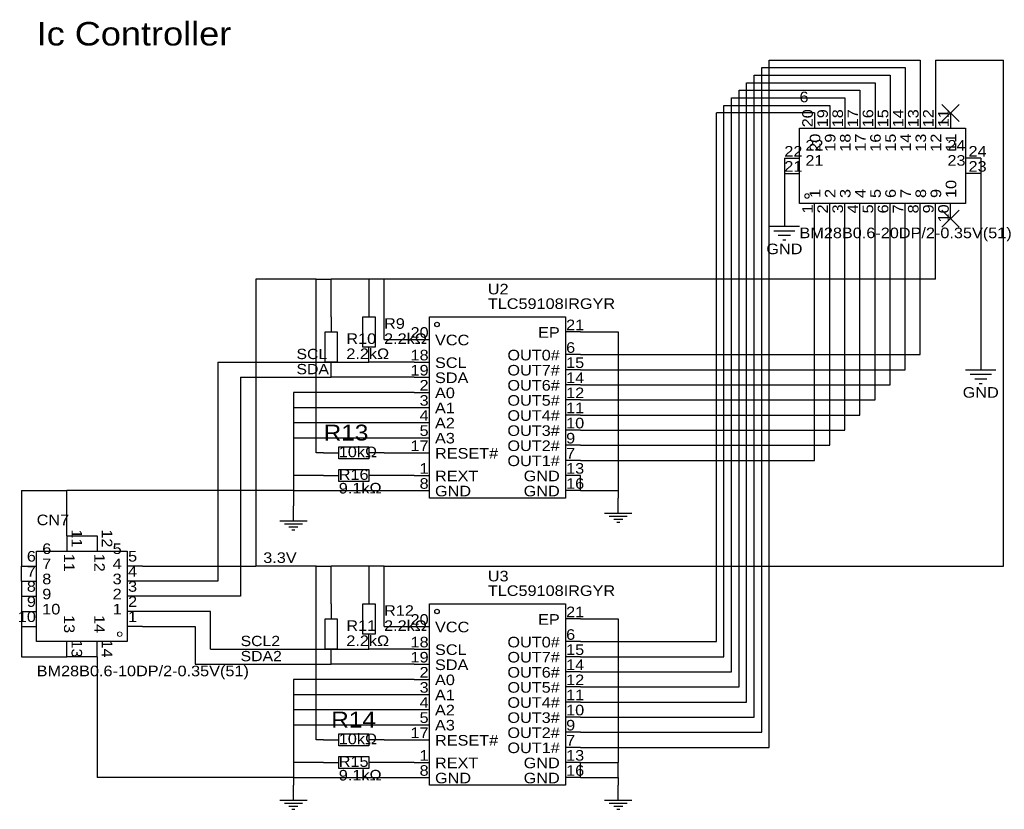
# Model space of a CAD drawing. Header units: millimetres. Extents: x 80 to 245, y 33 to 166.
import ezdxf
from ezdxf.enums import TextEntityAlignment as Align

# ---------------------------------------------------------------- set-up
doc = ezdxf.new("R2010")
doc.units = ezdxf.units.MM
doc.header["$MEASUREMENT"] = 0
doc.styles.get("Standard").update_dxf_attribs({"font": 'arial.ttf'})

msp = doc.modelspace()

# ---------------------------------------------------------------- linework, layer by layer
at = {"color": 1, "true_color": 0x008800}
for points in [[(204.47, 45.72), (204.47, 157.48)], [(204.47, 157.48), (228.6, 157.48)], [(205.74, 43.18), (205.74, 158.75)], [(205.74, 158.75), (231.14, 158.75)], [(228.6, 157.48), (228.6, 149.86)], [(231.14, 158.75), (231.14, 149.86)], [(203.2, 48.26), (203.2, 156.21)], [(203.2, 156.21), (226.06, 156.21)], [(226.06, 156.21), (226.06, 149.86)], [(201.93, 50.8), (201.93, 154.94)], [(201.93, 154.94), (223.52, 154.94)], [(223.52, 154.94), (223.52, 149.86)], [(199.39, 55.88), (199.39, 152.4)], [(199.39, 152.4), (218.44, 152.4)], [(200.66, 53.34), (200.66, 153.67)], [(200.66, 153.67), (220.98, 153.67)], [(218.44, 152.4), (218.44, 149.86)], [(220.98, 153.67), (220.98, 149.86)], [(198.12, 58.42), (198.12, 151.13)], [(198.12, 151.13), (215.9, 151.13)], [(215.9, 151.13), (215.9, 149.86)], [(213.36, 149.86), (196.85, 149.86)], [(196.85, 60.96), (196.85, 149.86)], [(208.28, 142.24), (208.28, 139.7)], [(208.28, 139.7), (208.28, 133.35)], [(173.99, 113.03), (180.34, 113.03)], [(180.34, 113.03), (180.34, 86.36)], [(113.03, 107.95), (113.03, 71.12)], [(113.03, 107.95), (138.43, 107.95)], [(146.05, 107.95), (138.43, 107.95)], [(116.84, 105.41), (116.84, 68.58)], [(116.84, 105.41), (132.08, 105.41)], [(146.05, 105.41), (132.08, 105.41)], [(146.05, 102.87), (125.73, 102.87)], [(125.73, 102.87), (125.73, 100.33)], [(125.73, 100.33), (125.73, 97.79)], [(125.73, 100.33), (146.05, 100.33)], [(125.73, 97.79), (125.73, 95.25)], [(125.73, 97.79), (146.05, 97.79)], [(125.73, 95.25), (125.73, 88.9)], [(125.73, 95.25), (146.05, 95.25)], [(140.97, 92.71), (146.05, 92.71)], [(125.73, 88.9), (125.73, 86.36)], [(130.81, 88.9), (125.73, 88.9)], [(146.05, 88.9), (140.97, 88.9)], [(173.99, 86.36), (173.99, 88.9)], [(80.01, 86.36), (87.63, 86.36)], [(80.01, 86.36), (80.01, 73.66)], [(125.73, 86.36), (87.63, 86.36)], [(87.63, 78.74), (87.63, 86.36)], [(125.73, 86.36), (146.05, 86.36)], [(125.73, 86.36), (125.73, 83.82)], [(173.99, 86.36), (180.34, 86.36)], [(180.34, 86.36), (180.34, 85.09)], [(87.63, 78.74), (92.71, 78.74)], [(80.01, 71.12), (80.01, 73.66)], [(80.01, 71.12), (80.01, 68.58)], [(113.03, 71.12), (100.33, 71.12)], [(80.01, 68.58), (80.01, 66.04)], [(116.84, 68.58), (100.33, 68.58)], [(80.01, 66.04), (80.01, 63.5)], [(111.76, 66.04), (100.33, 66.04)], [(111.76, 59.69), (111.76, 66.04)], [(173.99, 64.77), (180.34, 64.77)], [(180.34, 64.77), (180.34, 40.64)], [(80.01, 63.5), (80.01, 58.42)], [(100.33, 63.5), (109.22, 63.5)], [(109.22, 63.5), (109.22, 57.15)], [(111.76, 59.69), (138.43, 59.69)], [(146.05, 59.69), (138.43, 59.69)], [(173.99, 60.96), (196.85, 60.96)], [(80.01, 58.42), (87.63, 58.42)], [(92.71, 58.42), (87.63, 58.42)], [(92.71, 58.42), (92.71, 38.1)], [(173.99, 58.42), (198.12, 58.42)], [(109.22, 57.15), (132.08, 57.15)], [(146.05, 57.15), (132.08, 57.15)], [(173.99, 55.88), (199.39, 55.88)], [(125.73, 54.61), (125.73, 52.07)], [(146.05, 54.61), (125.73, 54.61)], [(173.99, 53.34), (200.66, 53.34)], [(125.73, 52.07), (125.73, 49.53)], [(125.73, 52.07), (146.05, 52.07)], [(173.99, 50.8), (201.93, 50.8)], [(125.73, 49.53), (125.73, 46.99)], [(125.73, 49.53), (146.05, 49.53)], [(173.99, 48.26), (203.2, 48.26)], [(125.73, 46.99), (125.73, 40.64)], [(125.73, 46.99), (146.05, 46.99)], [(173.99, 45.72), (204.47, 45.72)], [(140.97, 44.45), (146.05, 44.45)], [(173.99, 43.18), (205.74, 43.18)], [(125.73, 40.64), (125.73, 38.1)], [(130.81, 40.64), (125.73, 40.64)], [(146.05, 40.64), (140.97, 40.64)], [(173.99, 40.64), (180.34, 40.64)], [(173.99, 38.1), (173.99, 40.64)], [(180.34, 38.1), (180.34, 40.64)], [(125.73, 38.1), (92.71, 38.1)], [(125.73, 38.1), (146.05, 38.1)], [(125.73, 38.1), (125.73, 36.83)], [(173.99, 38.1), (180.34, 38.1)], [(180.34, 38.1), (180.34, 36.83)]]:
    msp.add_lwpolyline(points, dxfattribs=at)
at = {"color": 1, "true_color": 0xff0000}
for points in [[(233.68, 158.75), (245.11, 158.75)], [(233.68, 158.75), (233.68, 149.86)], [(245.11, 73.66), (245.11, 158.75)], [(233.68, 121.92), (233.68, 132.08)], [(119.38, 121.92), (119.38, 73.66)], [(129.54, 121.92), (119.38, 121.92)], [(129.54, 121.92), (132.08, 121.92)], [(129.54, 92.71), (129.54, 121.92)], [(138.43, 121.92), (132.08, 121.92)], [(132.08, 115.57), (132.08, 121.92)], [(140.97, 121.92), (138.43, 121.92)], [(138.43, 121.92), (138.43, 118.11)], [(233.68, 121.92), (140.97, 121.92)], [(140.97, 111.76), (140.97, 121.92)], [(140.97, 111.76), (146.05, 111.76)], [(130.81, 92.71), (129.54, 92.71)], [(100.33, 73.66), (119.38, 73.66)], [(129.54, 73.66), (119.38, 73.66)], [(129.54, 73.66), (132.08, 73.66)], [(129.54, 44.45), (129.54, 73.66)], [(132.08, 67.31), (132.08, 73.66)], [(138.43, 73.66), (132.08, 73.66)], [(140.97, 73.66), (138.43, 73.66)], [(138.43, 73.66), (138.43, 69.85)], [(140.97, 73.66), (245.11, 73.66)], [(140.97, 63.5), (140.97, 73.66)], [(140.97, 63.5), (146.05, 63.5)], [(130.81, 44.45), (129.54, 44.45)]]:
    msp.add_lwpolyline(points, dxfattribs=at)
at = {"color": 1, "true_color": 0x999999}
for points in [[(237.66, 151.3), (234.78, 148.42)], [(234.78, 151.3), (237.66, 148.42)], [(237.66, 133.52), (234.78, 130.64)], [(234.78, 133.52), (237.66, 130.64)]]:
    msp.add_lwpolyline(points, dxfattribs=at)
at = {"color": 1, "true_color": 0x880000}
for points in [[(213.36, 149.86), (213.36, 147.32)], [(215.9, 149.86), (215.9, 147.32)], [(218.44, 149.86), (218.44, 147.32)], [(220.98, 149.86), (220.98, 147.32)], [(223.52, 149.86), (223.52, 147.32)], [(226.06, 149.86), (226.06, 147.32)], [(228.6, 149.86), (228.6, 147.32)], [(231.14, 149.86), (231.14, 147.32)], [(233.68, 149.86), (233.68, 147.32)], [(236.22, 149.86), (236.22, 147.32)], [(208.28, 142.24), (210.82, 142.24)], [(241.3, 142.24), (238.76, 142.24)], [(208.28, 139.7), (210.82, 139.7)], [(241.3, 139.7), (238.76, 139.7)], [(213.36, 132.08), (213.36, 134.62)], [(215.9, 132.08), (215.9, 134.62)], [(218.44, 132.08), (218.44, 134.62)], [(220.98, 132.08), (220.98, 134.62)], [(223.52, 132.08), (223.52, 134.62)], [(226.06, 132.08), (226.06, 134.62)], [(228.6, 132.08), (228.6, 134.62)], [(231.14, 132.08), (231.14, 134.62)], [(233.68, 132.08), (233.68, 134.62)], [(236.22, 132.08), (236.22, 134.62)], [(208.28, 133.35), (208.28, 130.81)], [(138.43, 118.11), (138.43, 115.57)], [(132.08, 115.57), (132.08, 113.03)], [(173.99, 113.03), (171.45, 113.03)], [(146.05, 111.76), (148.59, 111.76)], [(138.43, 107.95), (138.43, 110.49)], [(132.08, 105.41), (132.08, 107.95)], [(146.05, 107.95), (148.59, 107.95)], [(173.99, 109.22), (171.45, 109.22)], [(241.3, 109.22), (241.3, 106.68)], [(173.99, 106.68), (171.45, 106.68)], [(146.05, 105.41), (148.59, 105.41)], [(146.05, 102.87), (148.59, 102.87)], [(173.99, 104.14), (171.45, 104.14)], [(173.99, 101.6), (171.45, 101.6)], [(146.05, 100.33), (148.59, 100.33)], [(146.05, 97.79), (148.59, 97.79)], [(173.99, 99.06), (171.45, 99.06)], [(173.99, 96.52), (171.45, 96.52)], [(146.05, 95.25), (148.59, 95.25)], [(173.99, 93.98), (171.45, 93.98)], [(130.81, 92.71), (133.35, 92.71)], [(140.97, 92.71), (138.43, 92.71)], [(146.05, 92.71), (148.59, 92.71)], [(173.99, 91.44), (171.45, 91.44)], [(130.81, 88.9), (133.35, 88.9)], [(140.97, 88.9), (138.43, 88.9)], [(146.05, 88.9), (148.59, 88.9)], [(173.99, 88.9), (171.45, 88.9)], [(146.05, 86.36), (148.59, 86.36)], [(173.99, 86.36), (171.45, 86.36)], [(87.63, 78.74), (87.63, 76.2)], [(92.71, 78.74), (92.71, 76.2)], [(80.01, 73.66), (82.55, 73.66)], [(100.33, 73.66), (97.79, 73.66)], [(80.01, 71.12), (82.55, 71.12)], [(100.33, 71.12), (97.79, 71.12)], [(138.43, 69.85), (138.43, 67.31)], [(80.01, 68.58), (82.55, 68.58)], [(100.33, 68.58), (97.79, 68.58)], [(132.08, 67.31), (132.08, 64.77)], [(80.01, 66.04), (82.55, 66.04)], [(100.33, 66.04), (97.79, 66.04)], [(173.99, 64.77), (171.45, 64.77)], [(80.01, 63.5), (82.55, 63.5)], [(100.33, 63.5), (97.79, 63.5)], [(146.05, 63.5), (148.59, 63.5)], [(138.43, 59.69), (138.43, 62.23)], [(87.63, 58.42), (87.63, 60.96)], [(92.71, 58.42), (92.71, 60.96)], [(132.08, 57.15), (132.08, 59.69)], [(146.05, 59.69), (148.59, 59.69)], [(173.99, 60.96), (171.45, 60.96)], [(173.99, 58.42), (171.45, 58.42)], [(146.05, 57.15), (148.59, 57.15)], [(173.99, 55.88), (171.45, 55.88)], [(146.05, 54.61), (148.59, 54.61)], [(173.99, 53.34), (171.45, 53.34)], [(146.05, 52.07), (148.59, 52.07)], [(173.99, 50.8), (171.45, 50.8)], [(146.05, 49.53), (148.59, 49.53)], [(173.99, 48.26), (171.45, 48.26)], [(146.05, 46.99), (148.59, 46.99)], [(173.99, 45.72), (171.45, 45.72)], [(130.81, 44.45), (133.35, 44.45)], [(140.97, 44.45), (138.43, 44.45)], [(146.05, 44.45), (148.59, 44.45)], [(173.99, 43.18), (171.45, 43.18)], [(130.81, 40.64), (133.35, 40.64)], [(140.97, 40.64), (138.43, 40.64)], [(146.05, 40.64), (148.59, 40.64)], [(173.99, 40.64), (171.45, 40.64)], [(146.05, 38.1), (148.59, 38.1)], [(173.99, 38.1), (171.45, 38.1)]]:
    msp.add_lwpolyline(points, dxfattribs=at)
at = {"color": 1, "true_color": 0xa00000}
for points in [[(210.82, 134.62), (210.82, 147.32), (238.76, 147.32), (238.76, 134.62)], [(137.41, 110.49), (137.41, 115.57), (139.45, 115.57), (139.45, 110.49)], [(148.59, 115.57), (171.45, 115.57), (171.45, 85.09), (148.59, 85.09)], [(131.06, 107.95), (131.06, 113.03), (133.1, 113.03), (133.1, 107.95)], [(133.35, 93.73), (138.43, 93.73), (138.43, 91.69), (133.35, 91.69)], [(133.35, 89.92), (138.43, 89.92), (138.43, 87.88), (133.35, 87.88)], [(97.79, 60.96), (82.55, 60.96), (82.55, 76.2), (97.79, 76.2)], [(137.41, 62.23), (137.41, 67.31), (139.45, 67.31), (139.45, 62.23)], [(148.59, 67.31), (171.45, 67.31), (171.45, 36.83), (148.59, 36.83)], [(131.06, 59.69), (131.06, 64.77), (133.1, 64.77), (133.1, 59.69)], [(133.35, 45.47), (138.43, 45.47), (138.43, 43.43), (133.35, 43.43)], [(133.35, 41.66), (138.43, 41.66), (138.43, 39.62), (133.35, 39.62)]]:
    msp.add_lwpolyline(points, close=True, dxfattribs=at)
at = {"color": 1, "true_color": 0x000000}
for points in [[(241.3, 142.24), (241.3, 139.7)], [(241.3, 139.7), (241.3, 109.22)]]:
    msp.add_lwpolyline(points, dxfattribs=at)
at = {"color": 1, "true_color": 0xa00000}
for points in [[(205.74, 130.81), (210.82, 130.81)], [(206.5, 130.05), (210.06, 130.05)], [(207.26, 129.29), (209.3, 129.29)], [(208.03, 128.52), (208.53, 128.52)], [(238.76, 106.68), (243.84, 106.68)], [(239.52, 105.92), (243.08, 105.92)], [(240.28, 105.16), (242.32, 105.16)], [(241.05, 104.39), (241.55, 104.39)], [(180.34, 82.55), (180.34, 85.09)], [(125.73, 81.28), (125.73, 83.82)], [(123.44, 81.28), (128.02, 81.28)], [(178.05, 82.55), (182.63, 82.55)], [(178.82, 82.04), (181.86, 82.04)], [(179.58, 81.53), (181.1, 81.53)], [(124.21, 80.77), (127.25, 80.77)], [(124.97, 80.26), (126.49, 80.26)], [(125.48, 79.76), (125.98, 79.76)], [(180.09, 81.03), (180.59, 81.03)], [(125.73, 34.29), (125.73, 36.83)], [(180.34, 34.29), (180.34, 36.83)], [(123.44, 34.29), (128.02, 34.29)], [(124.21, 33.78), (127.25, 33.78)], [(124.97, 33.27), (126.49, 33.27)], [(178.05, 34.29), (182.63, 34.29)], [(178.82, 33.78), (181.86, 33.78)], [(179.58, 33.27), (181.1, 33.27)], [(125.48, 32.77), (125.98, 32.77)], [(180.09, 32.77), (180.59, 32.77)]]:
    msp.add_lwpolyline(points, dxfattribs=at)
at = {"color": 1, "true_color": 0x006600}
for points in [[(213.36, 91.44), (213.36, 132.08)], [(215.9, 93.98), (215.9, 132.08)], [(218.44, 96.52), (218.44, 132.08)], [(220.98, 99.06), (220.98, 132.08)], [(223.52, 101.6), (223.52, 132.08)], [(226.06, 104.14), (226.06, 132.08)], [(228.6, 106.68), (228.6, 132.08)], [(231.14, 109.22), (231.14, 132.08)], [(173.99, 109.22), (231.14, 109.22)], [(173.99, 106.68), (228.6, 106.68)], [(173.99, 104.14), (226.06, 104.14)], [(173.99, 101.6), (223.52, 101.6)], [(173.99, 99.06), (220.98, 99.06)], [(173.99, 96.52), (218.44, 96.52)], [(173.99, 93.98), (215.9, 93.98)], [(173.99, 91.44), (213.36, 91.44)]]:
    msp.add_lwpolyline(points, dxfattribs=at)
at = {"color": 1, "lineweight": 0, "true_color": 0xa00000}
for centre in [(212.09, 135.89), (96.52, 62.23)]:
    msp.add_circle(centre, 0.381, dxfattribs=at)
at = {"true_color": 0x000000}
for centre in [(149.86, 114.3), (149.86, 66.04)]:
    msp.add_ellipse(centre, major_axis=(0, 0.381), ratio=1, dxfattribs=at)

# ---------------------------------------------------------------- texts
at = {"color": 1, "true_color": 0x000000, "width": 1.1}
for s, height, p in [('Ic Controller', 3.9511, (82.55, 160.02)), ('22', 1.778, (211.81, 143)), ('24', 1.778, (239.25, 141.99)), ('21', 1.778, (211.81, 140.46)), ('23', 1.778, (239.25, 139.45)), ('21', 1.778, (171.58, 112.8)), ('VCC', 1.778, (149.53, 110.26)), ('6', 1.78, (171.58, 108.99)), ('SCL', 1.778, (149.53, 106.45)), ('15', 1.778, (171.58, 106.45)), ('SDA', 1.778, (149.53, 103.91)), ('14', 1.778, (171.58, 103.91)), ('A0', 1.778, (149.53, 101.37)), ('12', 1.778, (171.58, 101.37)), ('A1', 1.778, (149.53, 98.83)), ('11', 1.778, (171.58, 98.83)), ('A2', 1.778, (149.53, 96.29)), ('10', 1.778, (171.58, 96.29)), ('A3', 1.778, (149.53, 93.75)), ('9', 1.78, (171.58, 93.75)), ('RESET#', 1.778, (149.53, 91.21)), ('7', 1.78, (171.58, 91.21)), ('REXT', 1.778, (149.53, 87.4)), ('13', 1.778, (171.58, 88.67)), ('16', 1.778, (171.58, 86.13)), ('GND', 1.778, (149.53, 84.86)), ('6', 1.78, (83.49, 75.16)), ('5', 1.78, (97.92, 73.89)), ('7', 1.78, (83.49, 72.62)), ('4', 1.78, (97.92, 71.35)), ('8', 1.78, (83.49, 70.08)), ('9', 1.78, (83.49, 67.54)), ('3', 1.78, (97.92, 68.81)), ('2', 1.78, (97.92, 66.27)), ('10', 1.778, (83.49, 65)), ('21', 1.778, (171.58, 64.54)), ('1', 1.78, (97.92, 63.73)), ('VCC', 1.778, (149.53, 62)), ('6', 1.78, (171.58, 60.73)), ('SCL', 1.778, (149.53, 58.19)), ('15', 1.778, (171.58, 58.19)), ('SDA', 1.778, (149.53, 55.65)), ('14', 1.778, (171.58, 55.65)), ('A0', 1.778, (149.53, 53.11)), ('12', 1.778, (171.58, 53.11)), ('A1', 1.778, (149.53, 50.57)), ('11', 1.778, (171.58, 50.57)), ('A2', 1.778, (149.53, 48.03)), ('10', 1.778, (171.58, 48.03)), ('A3', 1.778, (149.53, 45.49)), ('9', 1.78, (171.58, 45.49)), ('RESET#', 1.778, (149.53, 42.95)), ('7', 1.78, (171.58, 42.95)), ('REXT', 1.778, (149.53, 39.14)), ('13', 1.778, (171.58, 40.41)), ('16', 1.778, (171.58, 37.87)), ('GND', 1.778, (149.53, 36.6))]:
    msp.add_text(s, height=height, dxfattribs=at).set_placement(p, align=Align.BOTTOM_LEFT)
at = {"color": 1, "true_color": 0x000080, "width": 1.1}
for s, height, p in [('6', 1.78, (210.82, 151.13)), ('U2', 1.778, (158.41, 118.82)), ('TLC59108IRGYR', 1.778, (158.41, 116.37)), ('R9', 1.778, (140.97, 113.03)), ('R10', 1.778, (134.62, 110.49)), ('R13', 2.667, (130.81, 93.98)), ('R16', 1.778, (133.35, 87.63)), ('CN7', 1.778, (82.55, 80.01)), ('U3', 1.778, (158.41, 70.56)), ('TLC59108IRGYR', 1.778, (158.41, 68.11)), ('R12', 1.778, (140.97, 64.77)), ('R11', 1.778, (134.62, 62.23)), ('R14', 2.667, (132.08, 45.72)), ('R15', 1.778, (133.35, 39.37))]:
    msp.add_text(s, height=height, dxfattribs=at).set_placement(p, align=Align.BOTTOM_LEFT)
at = {"color": 1, "true_color": 0x000000, "width": 1.1}
for s, height, rotation, p in [('20', 1.778, 90, (213.59, 147.45)), ('19', 1.778, 90, (216.13, 147.45)), ('18', 1.778, 90, (218.67, 147.45)), ('17', 1.778, 90, (221.21, 147.45)), ('16', 1.778, 90, (223.75, 147.45)), ('15', 1.778, 90, (226.29, 147.45)), ('14', 1.778, 90, (228.83, 147.45)), ('13', 1.778, 90, (231.37, 147.45)), ('12', 1.778, 90, (233.91, 147.45)), ('11', 1.778, 90, (236.45, 147.45)), ('10', 1.778, 90, (237.72, 135.56)), ('1', 1.78, 90, (214.86, 135.56)), ('2', 1.78, 90, (217.4, 135.56)), ('3', 1.78, 90, (219.94, 135.56)), ('4', 1.78, 90, (222.48, 135.56)), ('5', 1.78, 90, (225.02, 135.56)), ('6', 1.78, 90, (227.56, 135.56)), ('7', 1.78, 90, (230.1, 135.56)), ('8', 1.78, 90, (232.64, 135.56)), ('9', 1.78, 90, (235.18, 135.56)), ('11', 1.778, 270, (86.61, 75.75)), ('12', 1.778, 270, (91.69, 75.75)), ('13', 1.778, 270, (87.88, 61.32)), ('14', 1.778, 270, (92.96, 61.32))]:
    msp.add_text(s, height=height, rotation=rotation, dxfattribs=at).set_placement(p, align=Align.BOTTOM_LEFT)
for s, height, rotation, p in [('20', 1.778, 90, (214.86, 146.38)), ('19', 1.778, 90, (217.4, 146.38)), ('18', 1.778, 90, (219.94, 146.38)), ('17', 1.778, 90, (222.48, 146.38)), ('16', 1.778, 90, (225.02, 146.38)), ('15', 1.778, 90, (227.56, 146.38)), ('14', 1.778, 90, (230.1, 146.38)), ('13', 1.778, 90, (232.64, 146.38)), ('12', 1.778, 90, (235.18, 146.38)), ('11', 1.778, 90, (237.72, 146.38)), ('1', 1.78, 90, (213.59, 134.49)), ('2', 1.78, 90, (216.13, 134.49)), ('3', 1.78, 90, (218.67, 134.49)), ('4', 1.78, 90, (221.21, 134.49)), ('5', 1.78, 90, (223.75, 134.49)), ('6', 1.78, 90, (226.29, 134.49)), ('7', 1.78, 90, (228.83, 134.49)), ('8', 1.78, 90, (231.37, 134.49)), ('9', 1.78, 90, (233.91, 134.49)), ('10', 1.778, 90, (236.45, 134.49)), ('11', 1.778, 270, (87.88, 76.81)), ('12', 1.778, 270, (92.96, 76.81)), ('13', 1.778, 270, (86.61, 62.39)), ('14', 1.778, 270, (91.69, 62.39))]:
    msp.add_text(s, height=height, rotation=rotation, dxfattribs=at).set_placement(p, align=Align.BOTTOM_RIGHT)
for s, height, p in [('22', 1.778, (211.31, 141.99)), ('24', 1.778, (238.74, 143)), ('23', 1.778, (238.74, 140.46)), ('21', 1.778, (211.31, 139.45)), ('20', 1.778, (148.46, 111.53)), ('EP', 1.778, (170.51, 111.53)), ('18', 1.778, (148.46, 107.72)), ('OUT0#', 1.778, (170.51, 107.72)), ('19', 1.778, (148.46, 105.18)), ('OUT7#', 1.778, (170.51, 105.18)), ('2', 1.78, (148.46, 102.64)), ('OUT6#', 1.778, (170.51, 102.64)), ('3', 1.78, (148.46, 100.1)), ('OUT5#', 1.778, (170.51, 100.1)), ('4', 1.78, (148.46, 97.56)), ('OUT4#', 1.778, (170.51, 97.56)), ('5', 1.78, (148.46, 95.02)), ('OUT3#', 1.778, (170.51, 95.02)), ('17', 1.778, (148.46, 92.48)), ('OUT2#', 1.778, (170.51, 92.48)), ('OUT1#', 1.778, (170.51, 89.94)), ('1', 1.78, (148.46, 88.67)), ('GND', 1.778, (170.51, 87.4)), ('8', 1.78, (148.46, 86.13)), ('GND', 1.778, (170.51, 84.86)), ('6', 1.78, (82.42, 73.89)), ('5', 1.78, (96.85, 75.16)), ('4', 1.78, (96.85, 72.62)), ('7', 1.78, (82.42, 71.35)), ('3', 1.78, (96.85, 70.08)), ('8', 1.78, (82.42, 68.81)), ('2', 1.78, (96.85, 67.54)), ('9', 1.78, (82.42, 66.27)), ('1', 1.78, (96.85, 65)), ('10', 1.778, (82.42, 63.73)), ('20', 1.778, (148.46, 63.27)), ('EP', 1.778, (170.51, 63.27)), ('18', 1.778, (148.46, 59.46)), ('OUT0#', 1.778, (170.51, 59.46)), ('19', 1.778, (148.46, 56.92)), ('OUT7#', 1.778, (170.51, 56.92)), ('2', 1.78, (148.46, 54.38)), ('OUT6#', 1.778, (170.51, 54.38)), ('3', 1.78, (148.46, 51.84)), ('OUT5#', 1.778, (170.51, 51.84)), ('4', 1.78, (148.46, 49.3)), ('OUT4#', 1.778, (170.51, 49.3)), ('5', 1.78, (148.46, 46.76)), ('OUT3#', 1.778, (170.51, 46.76)), ('17', 1.778, (148.46, 44.22)), ('OUT2#', 1.778, (170.51, 44.22)), ('OUT1#', 1.778, (170.51, 41.68)), ('1', 1.78, (148.46, 40.41)), ('GND', 1.778, (170.51, 39.14)), ('8', 1.78, (148.46, 37.87)), ('GND', 1.778, (170.51, 36.6))]:
    msp.add_text(s, height=height, dxfattribs=at).set_placement(p, align=Align.BOTTOM_RIGHT)
at = {"color": 1, "true_color": 0x0000ff, "width": 1.1}
for s, height, p in [('BM28B0.6-20DP/2-0.35V(51)', 1.778, (210.82, 128.27)), ('2.2kΩ', 1.778, (140.97, 110.49)), ('SCL', 1.729, (126.24, 107.95)), ('2.2kΩ', 1.778, (134.62, 107.95)), ('SDA', 1.729, (126.24, 105.41)), ('10kΩ', 1.778, (133.35, 91.44)), ('9.1kΩ', 1.778, (133.35, 85.34)), ('3.3V', 1.778, (120.65, 73.66)), ('2.2kΩ', 1.778, (140.97, 62.23)), ('SCL2', 1.729, (116.84, 59.69)), ('2.2kΩ', 1.778, (134.62, 59.69)), ('SDA2', 1.729, (116.84, 57.15)), ('BM28B0.6-10DP/2-0.35V(51)', 1.778, (82.55, 54.61)), ('10kΩ', 1.778, (133.35, 43.18)), ('9.1kΩ', 1.778, (133.35, 37.08))]:
    msp.add_text(s, height=height, dxfattribs=at).set_placement(p, align=Align.BOTTOM_LEFT)
at = {"color": 1, "true_color": 0x000080, "width": 1.1}
for p in [(208.28, 127), (241.3, 102.87)]:
    msp.add_text('GND', height=1.778, dxfattribs=at).set_placement(p, align=Align.MIDDLE_CENTER)

doc.saveas('drawing.dxf')
